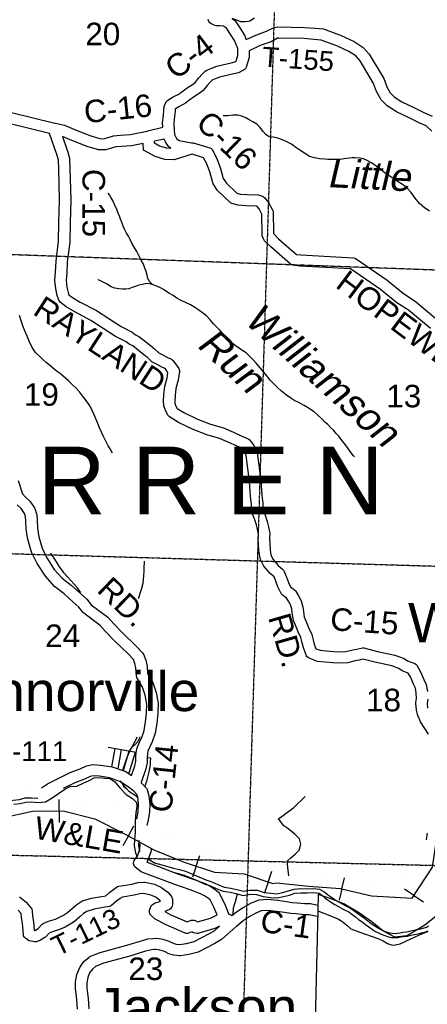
# Model space of a CAD drawing. Header units: feet. Extents: x -155 to 2562643, y -56 to 364810.
# Tile 16 of 121: x 2496848 to 2504085, y 192216 to 209694. Entities that reach past the tile are written whole.
import ezdxf
from ezdxf.enums import TextEntityAlignment as Align

# ---------------------------------------------------------------- set-up
doc = ezdxf.new("R2010")
doc.units = ezdxf.units.FT
doc.header["$MEASUREMENT"] = 0
doc.linetypes.add('HIDDEN2', pattern=[0.1875, 0.125, -0.0625])
doc.linetypes.add('water', pattern=[0])
for name, color, linetype in [('COUNTY-RD', 7, 'Continuous'), ('CR-TEXT', 7, 'Continuous'), ('HTEXT', 3, 'Continuous'), ('INCORPORATED', 3, 'Continuous'), ('MTEXT', 2, 'Continuous'), ('RAILROAD', 6, 'Continuous'), ('SECTION', 8, 'HIDDEN2'), ('SECTION-TEXT', 8, 'Continuous'), ('STATE-RT', 2, 'Continuous'), ('STREET-RURAL', 14, 'Continuous'), ('STREET-URBAN', 15, 'Continuous'), ('TR-TEXT', 6, 'Continuous'), ('TWP-RD', 6, 'Continuous'), ('WATER-TEXT', 1, 'Continuous'), ('WATERWAY', 14, 'water')]:
    doc.layers.add(name, color=color, linetype=linetype)
doc.styles.add('ARIAL', font='arial.ttf')

msp = doc.modelspace()

# ---------------------------------------------------------------- linework, layer by layer
at = {"layer": 'COUNTY-RD'}
for points in [[(2493387.78, 209814.81), (2493960.8, 209679.18), (2493962.34, 209679.18), (2493970.37, 209677.02), (2494570.94, 209576.38), (2494798.68, 209524.04), (2495254.63, 209341.56), (2495381.04, 209278.26), (2495390.47, 209272.13), (2495798.04, 208936.59), (2496256.44, 208565.37), (2496481.15, 208419.28), (2496619.07, 208292.61), (2496626.83, 208283.56), (2496660.56, 208233.17), (2496667.99, 208215.55), (2496680.58, 208156.05), (2496681.63, 208143.52), (2496677.81, 208053.64), (2497473.3, 207856.41)], [(2497473.3, 207856.41), (2497480.99, 207854.95), (2497482.25, 207854.42), (2497644.8, 207819.06), (2497848.02, 207735.44), (2498113.15, 207634.09), (2498268.52, 207583.97), (2498342.62, 207581.86), (2498514.54, 207631.59), (2498637.49, 207644.1), (2498807.84, 207653.05), (2499112.57, 207716.45), (2499121.88, 207719.08), (2499123.71, 207719.11), (2499388.92, 207783.76), (2499384.43, 207864.14), (2499399.53, 207991.65), (2499406.54, 208090.37), (2499414.11, 208155.4), (2499418.74, 208171.38), (2499449.14, 208234.63), (2499460.81, 208250.23), (2499475.29, 208263.3), (2499574.43, 208322.72), (2499682.42, 208379.26), (2499707.45, 208399.37), (2499707.46, 208399.38), (2499747.71, 208431.71), (2499824.24, 208485.02), (2499915.88, 208544.6), (2499962.31, 208581.09), (2500026.32, 208659.11), (2500088.44, 208727.68), (2500139.01, 208781.75), (2500156.96, 208794.08), (2500243.51, 208829.16), (2500345.4, 208866.77), (2500522.89, 208909.28), (2500603.48, 208930.07), (2500668.34, 208943.78), (2500692.26, 208957.07), (2500721.75, 209056.05), (2500721.01, 209185.13), (2500659.57, 209322.55), (2500586.12, 209440.3), (2500519.28, 209542.51), (2500468.39, 209579.49), (2500403.98, 209585.67), (2500335.79, 209585.88), (2500314.53, 209590.64), (2500241.05, 209624.95), (2500222.25, 209640.06), (2500207.57, 209659.23), (2500197.88, 209681.32), (2500193.72, 209705.09)], [(2501016.03, 209720.17), (2500936.66, 209667.84), (2500912.62, 209659.6), (2500853.7, 209655.03), (2500791.29, 209655.7), (2500775.45, 209658.44), (2500701.32, 209683.96), (2500622.41, 209714.8), (2500659.08, 209688.15), (2500671.63, 209674.96), (2500754.68, 209547.97), (2500836.54, 209416.74), (2500870.59, 209340.58)], [(2500921.25, 209143.42), (2500921.87, 209034.93), (2500919.78, 209020.29), (2500868.59, 208848.46), (2500855.08, 208826.31), (2500836.36, 208808.33), (2500745.77, 208758.01), (2500731.75, 208752.77), (2500649.18, 208735.31), (2500571.16, 208715.18), (2500403.52, 208675.03)], [(2500403.52, 208675.03), (2500315.72, 208642.62), (2500262.59, 208621.09), (2500235.6, 208592.23), (2500177.83, 208528.46), (2500103.08, 208437.34), (2500032.4, 208381.8), (2499935.93, 208319.08), (2499867.64, 208271.51), (2499853.24, 208259.94), (2499792.46, 208211.12), (2499672.3, 208148.21), (2499612.19, 208112.18), (2499609.87, 208107.36), (2499605.72, 208071.71), (2499598.69, 207972.79), (2499585.09, 207857.91), (2499592.59, 207723.71), (2499592.96, 207722.47), (2499593.04, 207719.79), (2499593.67, 207717.21), (2499593.46, 207708.07), (2499593.98, 207698.75), (2499593.71, 207697.46), (2499595.04, 207653.49), (2499611.78, 207617.56), (2499632.85, 207582.88), (2499677.59, 207548.5), (2499899.57, 207510.26)], [(2501015.3, 200832.51), (2500971.66, 200948.34), (2500968.48, 200963.76), (2500962.59, 201090.96), (2500946.33, 201236.3), (2500928.64, 201494.3), (2500866.58, 201956.52), (2500833.58, 202032.88), (2500805.35, 202071.43), (2500791.85, 202086.8), (2500699.7, 202127.38), (2500562.89, 202191.28), (2500398.26, 202259.63), (2500169.88, 202324.91), (2499927.14, 202417.76), (2499667.59, 202545.13), (2499507.58, 202642.29), (2499494.2, 202654.12), (2499483.13, 202668.13), (2499437.07, 202754.34), (2499407.94, 202838.73), (2499405.21, 202853.63), (2499403.06, 202925.18), (2499408.11, 203041.58), (2499425.53, 203184.12), (2499467.26, 203335.33), (2499480.62, 203427.85), (2499453.88, 203466.77), (2499428.59, 203500.27), (2499383.65, 203521.26), (2499286.78, 203573.54), (2499206.4, 203614.27), (2499194.5, 203622.66), (2499118.32, 203694.98), (2499082.21, 203723.8), (2498960.19, 203824.11), (2498856.27, 203903.23), (2498802.45, 203927.46), (2498792.07, 203933.74), (2498735.64, 203978), (2498549.13, 204072.88), (2498108.18, 204356.32), (2497826.06, 204507.77), (2497671.77, 204596.56), (2497566.11, 204681.15), (2497553.61, 204695.91), (2497544.16, 204712.81), (2497515.43, 204800.43), (2497490.29, 204913.58), (2497470.76, 205064.17), (2497470.62, 205075.87), (2497484.87, 205211.75), (2497492.96, 205410.14), (2497536.21, 205760.47), (2497542.02, 206092.06), (2497553.71, 206496.96), (2497541.24, 207044.52), (2497534.68, 207201.05), (2497511.69, 207284.65), (2497375.46, 207674.62), (2496652.81, 207853.78)], [(2499040, 207497.07), (2498833.61, 207454.13), (2498652.87, 207444.64), (2498552.76, 207434.45), (2498375.72, 207383.24), (2498360.31, 207381.28), (2498241.47, 207384.66), (2498227.47, 207387.07), (2498046.71, 207445.37), (2497774.25, 207549.52), (2497606.97, 207618.35), (2497702.73, 207344.22), (2497732.04, 207237.66), (2497733.8, 207226.44), (2497741.14, 207050.99), (2497753.77, 206496.34), (2497741.96, 206087.42), (2497735.99, 205746.42), (2497692.46, 205393.79), (2497684.45, 205197.23), (2497671.36, 205072.47), (2497687.47, 204948.2), (2497708.53, 204853.41), (2497721.91, 204812.62), (2497784.81, 204762.26), (2497923.26, 204682.59), (2498209.7, 204528.82), (2498648.8, 204246.57), (2498843.73, 204147.41), (2498901.17, 204102.35), (2498953.99, 204078.57), (2498963.8, 204072.73), (2499084.32, 203980.97), (2499208.1, 203879.22), (2499249.79, 203845.94), (2499316.32, 203782.79), (2499379.49, 203750.78), (2499473.53, 203700.02), (2499543.12, 203667.52), (2499556.56, 203658.34), (2499568.34, 203647.1), (2499616.2, 203583.69), (2499672.89, 203501.18), (2499680.44, 203484.08), (2499684.69, 203465.87), (2499685.49, 203447.21), (2499663.4, 203294.27), (2499622.25, 203145.17), (2499607.59, 203025.1), (2499603.2, 202923.85), (2499604.44, 202882.42), (2499620.95, 202834.59), (2499642.42, 202794.4), (2499763.74, 202720.73), (2500007.08, 202601.32), (2500233.21, 202514.81), (2500464.3, 202448.77), (2500643.6, 202374.32), (2500782.33, 202309.52), (2500902.67, 202256.53), (2500920.28, 202243.63), (2500961.47, 202196.76), (2501004.91, 202137.43), (2501010.48, 202127.7), (2501058.37, 202016.87), (2501062.05, 202003.62), (2501127.72, 201514.48), (2501145.57, 201254.26), (2501162.07, 201106.73), (2501167.17, 200996.68), (2501203.22, 200901.01), (2501244.62, 200783.53), (2501267.13, 200689.44), (2501286.23, 200578.74), (2501284.53, 200492.1)], [(2499910.79, 207304.13), (2499590.63, 207203.43), (2499426.64, 207212.62), (2499255.64, 207263.54), (2499043.5, 207379.32), (2499040, 207497.07)], [(2499411.27, 207574.32), (2499238.86, 207538.45)], [(2499533.55, 207406.95), (2499461.24, 207411), (2499332.94, 207449.2), (2499240, 207499.92), (2499238.86, 207538.45)], [(2499533.55, 207406.95), (2499481.33, 207447.08), (2499435.14, 207523.12), (2499411.27, 207574.32)], [(2499899.57, 207510.26), (2499929.35, 207507.21), (2500223.05, 207420.32), (2500245.54, 207406.53), (2500263.69, 207387.38), (2500349.71, 207228.5), (2500412.37, 207054.59), (2500462.8, 206872.94), (2500516.77, 206792.71), (2500702.34, 206614.86), (2500763.42, 206598.48), (2500880.17, 206589.11), (2501082.39, 206582.37), (2501160.69, 206559.54), (2501178.69, 206550.02), (2501194.41, 206537.05), (2501266.87, 206447.11), (2501342.63, 206305.3), (2501348.62, 206281.84), (2501352.04, 205905.23), (2501357.39, 205891.07), (2501444.52, 205806.75), (2501762.35, 205527.22), (2501770.18, 205524.99), (2501839.1, 205518.37), (2502775.21, 205468.61), (2502801.34, 205459.74), (2503373, 205067.56), (2503662.7, 204831.51), (2503869, 204698.38), (2504273.46, 204360.21)], [(2501155.54, 205859.47), (2501152.29, 205876.81), (2501148.96, 206243.38), (2501099.33, 206336.28), (2501064.76, 206379.18), (2501050.58, 206383.31), (2500868.83, 206389.37), (2500729.24, 206400.58), (2500613.58, 206431.59), (2500591.59, 206443.98), (2500362.83, 206663.22), (2500283.31, 206781.45), (2500276.58, 206796.07), (2500221.67, 206993.85), (2500166.65, 207146.53), (2500113.86, 207244.05), (2499910.79, 207304.13)], [(2504140.88, 204210.37), (2503750.19, 204537.02), (2503544.95, 204669.47), (2503253.05, 204907.31), (2502722.75, 205271.11), (2501824.23, 205318.87), (2501732.84, 205327.65), (2501675.06, 205344.16), (2501655.54, 205354.82), (2501308.85, 205659.72), (2501194.26, 205770.62), (2501182.11, 205789.11), (2501155.54, 205859.47)], [(2496821.94, 201511.22), (2496895.68, 201276.41), (2496946.14, 201222.72), (2497027.98, 201145.04), (2497108.78, 201026.15), (2497114.68, 201014.42), (2497147.21, 200920.93)], [(2497635.82, 199499.49), (2497463.2, 199635.19), (2497303.44, 199814.09), (2497155.78, 200040.58), (2497057.26, 200239.31), (2496995.05, 200472.75), (2496964.2, 200646.26), (2496959.61, 200799), (2496952.45, 200872.07), (2496932.27, 200930.05), (2496874.67, 201014.81), (2496804.32, 201081.58)], [(2497147.21, 200920.93), (2497149.76, 200909.33), (2497159.31, 200811.77), (2497163.67, 200666.89), (2497190.49, 200516.08), (2497245.36, 200310.18), (2497329.74, 200139.96), (2497462.71, 199936), (2497600.65, 199781.53), (2497763.61, 199653.43), (2497926.42, 199510.82), (2498041.66, 199405.58), (2498119.66, 199308.96), (2498411.12, 199088.41), (2498513.6, 198978.76), (2498674.77, 198810.34), (2498918.08, 198575.49), (2499034, 198450.69), (2499044.34, 198433.91), (2499085.13, 198324.14), (2499108.88, 198210.97), (2499119.65, 198088.28), (2499210.2, 197929.39), (2499272.87, 197753.36), (2499305.19, 197558.76), (2499299.89, 197376.18), (2499282.15, 197203.48), (2499251.25, 197026.61), (2499200.98, 196877.32), (2499156.07, 196784.03), (2499125.5, 196711.96), (2499115.07, 196660.37), (2499111.76, 196594.66), (2499109.91, 196511.16), (2499087.93, 196396.41), (2499002.23, 196153.16), (2499005.76, 196150.33), (2499098.91, 196050.6), (2499110.3, 196030.94), (2499137.73, 195941.94), (2499149.36, 195872.62), (2499156.95, 195766.34), (2499152.46, 195625.83), (2499130.67, 195490.63), (2499106.63, 195388.21)], [(2504106.38, 197011.54), (2503963.54, 197233.15), (2503908.81, 197357.61), (2503891.7, 197442.71), (2503879.31, 197557.23), (2503880.03, 197572.68), (2503894.59, 197644.19), (2503888.19, 197745.56), (2503872.68, 197830.05), (2503839.01, 197898.08), (2503790.13, 198017.64), (2503747.4, 198096.36), (2503637.04, 198136.42), (2503579.86, 198177), (2503455.62, 198222.15), (2503154.46, 198286.62), (2502942.57, 198342.43), (2502874.7, 198326.65), (2502806.44, 198314.76), (2502669.46, 198279.1), (2502534.3, 198272.83), (2502408.16, 198279.67), (2502271.51, 198289.98), (2502137.77, 198303.94), (2501986.82, 198358.23), (2501968.32, 198369.91), (2501952.79, 198385.3), (2501940.94, 198403.71), (2501888.22, 198546.36), (2501861.94, 198634.3), (2501840.53, 198727.43), (2501794.68, 198827.41), (2501747.31, 198944.5), (2501708.32, 199028.33), (2501696.04, 199105.65), (2501688.28, 199165.51), (2501677.12, 199233.24), (2501656.91, 199309.74), (2501620.05, 199374), (2501586.49, 199428.17), (2501509.05, 199487.57), (2501498.49, 199498.59), (2501489.73, 199511.08), (2501432.31, 199627.1), (2501398.47, 199727.52), (2501365.88, 199804.36), (2501295.65, 199866), (2501184.83, 199995.15), (2501127.75, 200099.77), (2501122.78, 200113.08), (2501104, 200198.83), (2501094.99, 200275.27), (2501084.43, 200489.13), (2501085.89, 200563.57), (2501071.13, 200649.12), (2501052.53, 200726.88), (2501015.3, 200832.51)], [(2501284.53, 200492.1), (2501294.41, 200291.93), (2501301.48, 200232), (2501313.57, 200176.77), (2501350.31, 200109.42), (2501438.22, 200006.97), (2501520.63, 199934.64), (2501530.3, 199923.18), (2501538.15, 199910.4), (2501585.57, 199798.6), (2501617.53, 199703.74), (2501655.28, 199627.46), (2501729.92, 199570.2), (2501742.08, 199556.77), (2501791.85, 199476.46), (2501840.23, 199392.1), (2501845.22, 199379.94), (2501869.57, 199287.81), (2501871.55, 199283.43), (2501872.91, 199275.15), (2501874.39, 199269.56), (2501874.62, 199264.76), (2501886.18, 199194.63)], [(2498833.35, 196275.7), (2498894.31, 196448.74), (2498910.33, 196532.34), (2498911.88, 196601.91), (2498916.07, 196685.35), (2498933.48, 196771.44), (2498973.81, 196866.51), (2499015.4, 196952.9), (2499056.85, 197076.01), (2499083.91, 197230.94), (2499100.19, 197389.32), (2499104.71, 197545.15), (2499078.49, 197703.04), (2499027.7, 197845.69), (2498929.71, 198017.63), (2498923.27, 198038.25), (2498910.69, 198181.58), (2498892.46, 198268.45), (2498867.22, 198336.37), (2498775.26, 198435.37), (2498533.02, 198669.19), (2498368.29, 198841.33), (2498276.74, 198939.29), (2497984.34, 199160.55), (2497975.58, 199169.04), (2497895.58, 199268.14), (2497793.08, 199361.74), (2497635.82, 199499.49)], [(2501886.18, 199194.63), (2501894.02, 199134.19), (2501901.46, 199087.31), (2501930.81, 199024.22), (2501978.38, 198906.63), (2502025.41, 198804.07), (2502030.21, 198795.02), (2502030.86, 198792.18), (2502032.09, 198789.5), (2502033.81, 198779.35), (2502055.42, 198685.38), (2502078.02, 198609.72), (2502108.61, 198526.97), (2502182.65, 198500.34), (2502289.41, 198489.2), (2502421.09, 198479.27), (2502535.08, 198473.09), (2502639.32, 198477.92), (2502764.01, 198510.38), (2502834.87, 198522.73), (2502933.33, 198545.61), (2502957.74, 198545.25), (2503200.88, 198481.22), (2503510.98, 198414.83), (2503673.58, 198355.74), (2503730.72, 198315.18), (2503862.72, 198267.27), (2503882.91, 198253.75), (2503899.28, 198235.79), (2503971.12, 198103.45), (2504021.43, 197980.38), (2504064.34, 197893.69), (2504087.05, 197770)], [(2504095.87, 197630.3), (2504080.65, 197555.59), (2504089.56, 197473.25)], [(2498869.4, 196003.31), (2498826.18, 196037.98), (2498821.43, 196040.98), (2498820.09, 196042.33), (2498757.05, 196085.53)], [(2498927.48, 195500.2), (2498934.35, 195529.45), (2498952.98, 195645.02), (2498956.73, 195762.39), (2498950.54, 195848.9), (2498942.69, 195895.74), (2498929.29, 195939.19), (2498869.4, 196003.31)], [(2504069, 195137.66), (2504086.81, 195256.25)], [(2500227.5, 194069.77), (2500197.54, 194093.44), (2500127.02, 194143.07), (2500059.12, 194175.63), (2499874.42, 194246.49), (2499602.04, 194341.02), (2499017.54, 194562.71), (2499004.11, 194570.34), (2498900.38, 194652.67), (2498885.35, 194672.27), (2498875.54, 194694.94), (2498871.54, 194719.31), (2498873.59, 194743.92), (2498881.56, 194767.29), (2498943.19, 194862.5), (2498982.46, 194970.76), (2498987.25, 195042.12), (2498964.14, 195123.18)], [(2499183.8, 194984.14), (2499180.59, 194936.23), (2499177.7, 194922.47), (2499123.45, 194772.92), (2499105.51, 194745.2), (2499110.22, 194741.46), (2499670.31, 194529.03), (2499943.05, 194434.37), (2500138.3, 194359.47), (2500228.51, 194316.21), (2500317.17, 194253.81), (2500376.86, 194206.66), (2500390.47, 194190.14), (2500479.67, 194017.02), (2500516.19, 193932.51), (2500557.84, 193823.91), (2500616.13, 193792.51), (2500699.38, 193858.44), (2500813.46, 193936.44), (2500950.57, 194013.98), (2501082.67, 194067.27), (2501098.59, 194070.84), (2501255.86, 194079.96), (2501429.62, 194063.81), (2501582.04, 194043.52), (2501687.01, 194025.2), (2501771.31, 194019.98), (2501912.17, 194006.21), (2502013.29, 194002.84), (2502142.27, 193976.7)], [(2500351.81, 193802.61), (2500330.95, 193856.99), (2500298.77, 193931.46), (2500227.5, 194069.77)], [(2502134.44, 193774.52), (2502133.35, 193774.45), (2501989.94, 193803.5), (2501899.1, 193806.53), (2501755.4, 193820.58), (2501663.57, 193826.26), (2501551.64, 193845.8), (2501407.17, 193865.03), (2501252.38, 193879.42), (2501134.7, 193872.6), (2501037.59, 193833.42), (2500919.32, 193766.54)], [(2500919.32, 193766.54), (2500818.06, 193697.3), (2500694.42, 193599.39), (2500690.38, 193595.1), (2500686.59, 193592.76), (2500430.63, 193365.07), (2500311.44, 193296.28), (2500019.5, 193143.6), (2499852.3, 193097.76), (2499696.32, 193074.8), (2499683.05, 193074.62), (2499580.28, 193086.88), (2499495.78, 193114.94), (2499421.01, 193151.64), (2499338.08, 193179.29), (2499272.5, 193190.45), (2499229.27, 193188.04), (2499162.08, 193179.68), (2499083.25, 193158.07), (2498804.95, 193071.64), (2498338.26, 192948.2), (2498193.73, 192889.24), (2498138.25, 192839.88), (2498089.73, 192772.81), (2498056.56, 192690.5), (2498040.15, 192595.43), (2498038.59, 192509.52), (2498062.2, 192319.58), (2498076.67, 192134.43)], [(2497876.33, 192130.96), (2497863.16, 192299.45), (2497838.37, 192498.94), (2497840.45, 192614.36), (2497863.1, 192745.52), (2497913.37, 192870.24), (2497989, 192974.79), (2498079.97, 193055.72), (2498094.43, 193064.73), (2498274.66, 193138.26), (2498749.69, 193263.9), (2499027.14, 193350.07), (2499123.1, 193376.38), (2499211.35, 193387.36), (2499283.87, 193391.39), (2499386.77, 193373.87), (2499497.03, 193337.12), (2499571.71, 193300.46), (2499624.08, 193283.08), (2499686.94, 193275.57), (2499811.15, 193293.86), (2499945.88, 193330.8), (2500215.07, 193471.58), (2500312.96, 193528.08), (2500394.28, 193600.42)]]:
    msp.add_lwpolyline(points, dxfattribs=at)
at = {"layer": 'INCORPORATED'}
msp.add_lwpolyline([(2504300.09, 193831.04), (2504038.12, 193622.62), (2503877.16, 193517.6), (2503715.7, 193430.67), (2503508.46, 193406.92), (2503295.3, 193521.9), (2503295.3, 193521.9), (2503100.92, 193679.65), (2502882.63, 193834.75), (2502604.07, 194000.28), (2502361.46, 194096.34), (2502145.61, 194164.95), (2502145.61, 194164.95), (2502140.31, 193875.07), (2502091.18, 191921.07)], dxfattribs=at)
at = {"layer": 'RAILROAD'}
for p, q in [((2497548.22, 195647.55), (2497545.98, 195850.44)), ((2497548.22, 195647.55), (2497550.49, 195442.57)), ((2498779.33, 195206.44), (2498876.43, 195384.6)), ((2498779.33, 195206.44), (2498681.22, 195026.44)), ((2499980.82, 194667.09), (2500044.02, 194859.89)), ((2499980.82, 194667.09), (2499916.98, 194472.28)), ((2501258.65, 194386.81), (2501324.8, 194578.62)), ((2501258.65, 194386.81), (2501191.81, 194193.01)), ((2502566.8, 194263.31), (2502612.25, 194461.05)), ((2502566.8, 194263.31), (2502520.88, 194063.52)), ((2503847.5, 194147.3), (2503678.3, 194259.27)), ((2503847.5, 194147.3), (2504018.46, 194034.17))]:
    msp.add_line(p, q, dxfattribs=at)
for points in [[(2487810.75, 199569.55), (2487862.74, 199219.89), (2488362.94, 198751.15), (2488867.66, 198406.34), (2489129.28, 198233.84), (2489501.12, 197704.3), (2489793.41, 197200.84), (2490095.71, 196669.3), (2490578.2, 196165.84), (2491122.74, 195931.16), (2491647.27, 195973.28), (2492155.77, 196203.95), (2492708.33, 196450.67), (2493222.84, 196470.73), (2493735.35, 196422.59), (2494261.88, 196236.05), (2494790.41, 195967.27), (2495362.98, 195548.05), (2495977.6, 195457.79), (2496538.16, 195527.99), (2497074.69, 195642.32)], [(2496538.16, 195527.99), (2497074.69, 195642.32), (2497619.24, 195648.34), (2498179.8, 195507.93), (2498730.35, 195233.14), (2499230.85, 194960.35), (2499765.38, 194737.7), (2500303.92, 194561.19), (2500834.45, 194533.11), (2501341.04, 194358.39), (2501341.04, 194358.39), (2501405.02, 194372.64), (2501983.6, 194312.47), (2502536.15, 194270.35), (2503094.71, 194141.97), (2503817.43, 194101.86), (2504179.8, 194649.44), (2504255.87, 195164.94), (2504408.02, 195680.43), (2504912.53, 196177.88), (2505423.04, 196222), (2506161.78, 196101.66), (2506504.12, 195588.17), (2506457.37, 195077.99)], [(2497074.69, 195642.32), (2497619.24, 195648.34), (2498179.8, 195507.93), (2498730.35, 195233.14), (2499230.85, 194960.35), (2499765.38, 194737.7), (2500303.92, 194561.19), (2500834.45, 194533.11), (2501341.04, 194358.39), (2501405.02, 194372.64), (2501983.6, 194312.47), (2502536.15, 194270.35), (2503094.71, 194141.97), (2503817.43, 194101.86), (2504179.8, 194649.44), (2504255.87, 195164.94), (2504408.02, 195680.43), (2504912.53, 196177.88), (2505423.04, 196222), (2506161.78, 196101.66), (2506504.12, 195588.17), (2506457.37, 195077.99)]]:
    msp.add_lwpolyline(points, dxfattribs=at)
at = {"layer": 'RAILROAD', "const_width": 0.08}
for points in [[(2506457.37, 195077.99), (2506504.12, 195588.17), (2506161.78, 196101.66), (2505423.04, 196222), (2504912.53, 196177.88), (2504408.02, 195680.43), (2504255.87, 195164.94), (2504179.8, 194649.44), (2503817.43, 194101.86), (2503094.71, 194141.97), (2502536.15, 194270.35), (2501983.6, 194312.47), (2501405.02, 194372.64), (2500954.84, 194272.41)], [(2501341.04, 194358.39), (2500834.45, 194533.11), (2500303.92, 194561.19), (2499765.38, 194737.7), (2499230.85, 194960.35), (2498730.35, 195233.14), (2498179.8, 195507.93), (2497619.24, 195648.34), (2497074.69, 195642.32), (2496538.16, 195527.99)]]:
    msp.add_lwpolyline(points, dxfattribs=at)
at = {"layer": 'SECTION'}
for points in [[(2501611.55, 217735.62), (2500606.27, 185176.92)], [(2512429.88, 204951.64), (2490511.35, 205746.28)], [(2490359.4, 200402.88), (2511590.05, 199777.53)], [(2490206.33, 195020.25), (2504773.91, 194669.47)]]:
    msp.add_lwpolyline(points, dxfattribs=at)
at = {"layer": 'STATE-RT', "color": 2, "linetype": 'Continuous', "const_width": 0.05}
for points in [[(2496839.49, 196087.97), (2496976.23, 196074.03), (2497148.07, 196060.28), (2497326.36, 196052.44), (2497520.27, 196046.75), (2497679.87, 196048.56), (2497800.61, 196045.6), (2497950.3, 196029.84), (2498060.41, 196009.93), (2498156.37, 195978.11), (2498302.82, 195906.54), (2498462.46, 195801.45), (2498627.54, 195698.79), (2498799.17, 195586.55), (2498927.48, 195500.2)], [(2496801.45, 195790.29), (2496949.05, 195775.25), (2497129.51, 195760.8), (2497315.38, 195752.64), (2497517.57, 195746.71), (2497677.89, 195748.52), (2497781.19, 195745.98), (2497907.84, 195732.66), (2497986.13, 195718.49), (2498042.79, 195699.71), (2498153.88, 195645.42), (2498300.74, 195548.73), (2498466.2, 195445.85), (2498633.31, 195336.55), (2498775.97, 195240.56), (2498936.54, 195140.91), (2498964.14, 195123.18)], [(2499106.63, 195388.21), (2499271.78, 195282.09), (2499395.02, 195206.56), (2499533.44, 195134.2), (2499675.68, 195070.41), (2499786.97, 195025.25), (2499902.58, 194991.05), (2500041.1, 194953.8), (2500187.71, 194905.82), (2500314.44, 194875.47), (2500422.22, 194855.44), (2500602.93, 194823.59), (2500810.31, 194789.89), (2501032.95, 194753.79), (2501240.58, 194713.65), (2501419.2, 194681.8), (2501630.98, 194646.08), (2501832.14, 194612), (2502065.25, 194570.25), (2502277.85, 194532.39), (2502517.44, 194489), (2502698.37, 194459.1), (2502896.07, 194427.25), (2503023.18, 194407.41), (2503151.5, 194395.78), (2503255.78, 194393.35), (2503347.58, 194399.43), (2503419.86, 194415.44), (2503480.47, 194440.05), (2503536.09, 194471.83), (2503587.67, 194514.37), (2503653.45, 194585.48), (2503720.4, 194686.57), (2503786.48, 194803.25), (2503855.7, 194910.55), (2503943.11, 195020.03)], [(2503957.54, 195035.67), (2504060.91, 195132.94), (2504069, 195137.66)], [(2499183.8, 194984.14), (2499246.98, 194945.42), (2499402.46, 194864.16), (2499557.86, 194794.47), (2499687.77, 194741.75), (2499821.06, 194702.31), (2499955.42, 194666.18), (2500105.99, 194616.9), (2500252.06, 194581.93), (2500368.78, 194560.24), (2500552.83, 194527.79), (2500762.25, 194493.77), (2500980.45, 194458.39), (2501185.78, 194418.69), (2501367.92, 194386.22), (2501580.98, 194350.28), (2501780.64, 194316.46), (2502012.51, 194274.93), (2502224.81, 194237.11), (2502466.26, 194193.38), (2502650.05, 194163.02), (2502849.09, 194130.95), (2502986.48, 194109.51), (2503134.44, 194096.1), (2503262.2, 194093.11), (2503390.18, 194101.59), (2503509.36, 194128), (2503611.89, 194169.63), (2503707.17, 194224.07), (2503794.15, 194295.79), (2503890.15, 194399.58), (2503976.3, 194529.63), (2504043.26, 194647.89), (2504099.58, 194735.19)]]:
    msp.add_lwpolyline(points, dxfattribs=at)
at = {"layer": 'STREET-RURAL'}
for points in [[(2498802.93, 196711.65), (2498942.05, 196962.52)], [(2498421.51, 196781.23), (2498913.11, 196691.55)], [(2498484.68, 196433.99), (2498546.03, 196758.51)], [(2498595.17, 196394.18), (2498655.92, 196738.47)], [(2498693.06, 196366.43), (2498794.33, 196713.22)], [(2498787.4, 196304.86), (2498904.22, 196693.17)], [(2499069.1, 196081.74), (2499107.94, 196175.05), (2499145.89, 196342.47), (2499170.34, 196469.49), (2499169.61, 196529.85), (2499174.95, 196584.23), (2499105.24, 196593.88)], [(2501628.3, 194494.4), (2501609.23, 194647.07), (2501602.56, 194703.34), (2501609.75, 194769.81), (2501659.16, 194814.62), (2501738.28, 194879.87), (2501809.34, 194951.07), (2501838.04, 195056.01), (2501812.89, 195154.32), (2501734.01, 195235.95), (2501606.95, 195337.18), (2501538.44, 195386.73), (2501441.13, 195506.39), (2501716.37, 195708.59), (2501913.74, 195907.93)]]:
    msp.add_lwpolyline(points, dxfattribs=at)
at = {"layer": 'STREET-URBAN'}
msp.add_lwpolyline([(2502140.31, 193875.07), (2502383.61, 193782.94), (2502508.29, 193726.5), (2502568.74, 193691.21), (2502655.68, 193622.13), (2502726.62, 193554.81), (2502887.29, 193494.9), (2503090.02, 193425.58), (2503224.51, 193379.35), (2503299, 193340.26), (2503379.54, 193297.23), (2503427.79, 193275.84), (2503481.81, 193268.62), (2503601.28, 193288.55), (2503793.5, 193378), (2503948.09, 193448.77), (2504096.82, 193511.4)], dxfattribs=at)
at = {"layer": 'TWP-RD'}
for points in [[(2500870.59, 209340.58), (2501039.04, 209419.7), (2501230.7, 209487.09), (2501353.49, 209551.51), (2501369.11, 209556.67), (2501433.56, 209566.73), (2501905.81, 209557.96), (2502086.73, 209540.85), (2502239.7, 209530), (2502557.8, 209413.9), (2502789.17, 209306.87)], [(2504166.89, 207713.87), (2504066.49, 207810.83), (2503953.6, 207859.17), (2503761.4, 207952.93), (2503534.91, 208059.74), (2503369.81, 208167.25), (2503266.84, 208269.42), (2503258.2, 208280.88), (2503181.3, 208420.64), (2503129.63, 208562.42), (2502890.83, 208963.82), (2502814.77, 209050.69), (2502691.71, 209131.59), (2502481.4, 209228.88), (2502197.53, 209332.48), (2502070.24, 209341.51), (2501894.51, 209358.14), (2501447.23, 209366.45), (2501424.46, 209362.89), (2501310.75, 209303.23), (2501114.92, 209234.38), (2500921.25, 209143.42)], [(2502789.17, 209306.87), (2502947.34, 209202.89), (2503053.36, 209081.79), (2503311.11, 208648.54), (2503363.94, 208503.58), (2503423.03, 208396.19), (2503496.12, 208323.67), (2503632.59, 208234.8), (2503847.91, 208133.26), (2504036.87, 208041.08), (2504170.48, 207983.86)], [(2497232.44, 196056.57), (2497343.85, 196129.81), (2497554.03, 196237.31), (2497746.4, 196332.02), (2497919.69, 196395.98), (2498035.46, 196448.84), (2498144.55, 196470.07), (2498285.18, 196462.81), (2498490.67, 196434.18), (2498730.66, 196346.07), (2498833.35, 196275.7)], [(2498757.05, 196085.53), (2498638.24, 196166.95), (2498441.86, 196239.05), (2498266.18, 196263.53), (2498158.7, 196269.07), (2498096.95, 196257.06), (2497995.95, 196210.94), (2497825.41, 196148), (2497643.74, 196058.55), (2497622.95, 196047.92)], [(2496844.17, 194126.95), (2496962.54, 194030.42), (2497051.99, 193920.48), (2497061.22, 193903), (2497066.85, 193884.06), (2497076.2, 193782.63), (2497095.31, 193681.93), (2497107.45, 193528.75), (2497113.15, 193527.41), (2497129.53, 193534.08), (2497174.31, 193561.24), (2497247.4, 193637.39), (2497262.98, 193648.41), (2497358.62, 193691.73), (2497485.02, 193729.6), (2497565.46, 193766.66), (2497625.14, 193797.16), (2497699.45, 193847.31), (2497783.84, 193919.95), (2497861.24, 193989.33), (2497950.19, 194045.81), (2497962.06, 194051.33), (2498123.04, 194101.93), (2498298.05, 194132.42), (2498377.34, 194143.68), (2498447.14, 194205.37), (2498512.94, 194255.44), (2498587.03, 194305.22), (2498607.11, 194313.16), (2498841.81, 194351.36), (2498953.2, 194375.57), (2499054.83, 194383.24), (2499068.83, 194382.34), (2499239.16, 194346.98), (2499363.91, 194290.98), (2499374.1, 194284.86), (2499476.98, 194205.07), (2499541.13, 194129.66), (2499549.99, 194114.54), (2499556.09, 194098.11), (2499559.24, 194080.87), (2499559.83, 193979.89), (2499556.18, 193960.76), (2499548.93, 193942.71), (2499538.32, 193926.38), (2499524.77, 193912.42), (2499508.78, 193901.32), (2499424.34, 193864.35), (2499533.96, 193804.14), (2499819.81, 193680.99), (2499890.95, 193708.68), (2499909.14, 193712.12), (2499927.65, 193712.16), (2499945.86, 193708.8), (2499963.15, 193702.15), (2500002.5, 193677.93), (2500004.93, 193677.45), (2500238.35, 193746.32), (2500351.81, 193802.61)], [(2500394.28, 193600.42), (2500311.64, 193559.42), (2500030.22, 193476.39), (2500014.23, 193474.36), (2499998.13, 193474.92), (2499937.24, 193486.97), (2499920.62, 193493.48), (2499908.55, 193500.91), (2499845.07, 193476.2), (2499825.86, 193472.77), (2499806.35, 193473.12), (2499787.28, 193477.23), (2499446.05, 193624.24), (2499255.84, 193728.72), (2499246.15, 193735.66), (2499179.28, 193796.77), (2499167.93, 193811.97), (2499159.64, 193829.04), (2499154.71, 193847.36), (2499153.31, 193866.27), (2499155.5, 193885.13), (2499174.35, 193945.11), (2499185.07, 193963.85), (2499199.55, 193979.87), (2499243.93, 194011.62), (2499257.68, 194018.56), (2499335.47, 194043.78), (2499347.23, 194048.93), (2499338.06, 194059.71), (2499265.67, 194115.85), (2499177.16, 194155.58), (2499048.84, 194182.22), (2498982.11, 194177.19), (2498879.14, 194154.8), (2498671.46, 194121), (2498629.37, 194092.72), (2498574.08, 194050.65), (2498480.02, 193967.51), (2498463.19, 193957.66), (2498444.79, 193951.25), (2498329.28, 193934.84), (2498170.4, 193907.17), (2498040.8, 193866.43), (2497982.41, 193829.35), (2497915.83, 193769.68), (2497821.05, 193688.09)], [(2497821.05, 193688.09), (2497726.95, 193624.58), (2497652.85, 193586.72), (2497555.92, 193542.06), (2497428.89, 193504), (2497371.74, 193478.11), (2497305, 193408.58), (2497294.83, 193400.43), (2497219.67, 193354.84), (2497149.46, 193326.25), (2497129.12, 193322.53), (2497108.48, 193323.05), (2497021.39, 193343.53), (2497005.12, 193350.56), (2496949.38, 193387.43), (2496936.26, 193400.04), (2496925.63, 193414.82), (2496917.85, 193431.27), (2496913.16, 193448.85), (2496896.79, 193655.31), (2496877.92, 193754.75), (2496871.4, 193825.54), (2496820.3, 193888.34)]]:
    msp.add_lwpolyline(points, dxfattribs=at)
at = {"layer": 'WATERWAY'}
for points in [[(2504125, 206297.83), (2504027.85, 206361.52), (2503944.72, 206431.38), (2503871.44, 206523.52), (2503800.09, 206623.75), (2503722.84, 206709.8), (2503643.83, 206769.61), (2503566.95, 206817.34), (2503492.06, 206867.11), (2503409.08, 206920.83), (2503328.1, 206976.59), (2503253.14, 207034.43), (2503176.16, 207092.24), (2503095.16, 207150.02), (2503016.28, 207195.71), (2502953.67, 207223.4), (2502891.2, 207236.96), (2502804.68, 207240.22), (2502752.38, 207241.78), (2502698.12, 207237.26), (2502609.75, 207224.37), (2502537.45, 207213.64), (2502465.04, 207215.01), (2502320.25, 207213.72), (2502265.91, 207217.27), (2502171.3, 207226.51), (2502080.67, 207239.83), (2501991.92, 207267.28), (2501921.11, 207311.03), (2501821.91, 207378.73), (2501751.06, 207426.51), (2501674.1, 207482.31), (2501593.22, 207527.98), (2501512.45, 207561.56), (2501431.72, 207591.1), (2501351.1, 207608.53), (2501278.65, 207613.94), (2501215.92, 207653.73), (2501171.12, 207711.83), (2501114.1, 207785.96), (2501055.26, 207839.9), (2500988.51, 207879.65), (2500923.83, 207913.37), (2500861.14, 207949.12), (2500794.48, 207978.78), (2500719.88, 207998.29), (2500633.39, 207999.54), (2500540.98, 207988.63), (2500468.61, 207985.97), (2500463.03, 207986.33)], [(2502793.38, 201931.37), (2502772.93, 201952.76), (2502715.91, 202026.89), (2502715.91, 202026.89), (2502664.92, 202101.07), (2502609.9, 202175.22), (2502556.98, 202241.32), (2502512.18, 202299.42), (2502465.44, 202349.43), (2502418.65, 202405.5), (2502367.87, 202457.49), (2502317.13, 202505.46), (2502266.41, 202551.4), (2502209.56, 202607.38), (2502142.54, 202675.37), (2502073.62, 202731.23), (2502012.89, 202773.06), (2501956.23, 202808.86), (2501897.59, 202842.63), (2501847, 202874.46), (2501794.44, 202902.23), (2501731.83, 202929.91), (2501661.02, 202973.66), (2501582.05, 203029.44), (2501496.93, 203097.27), (2501421.79, 203173.26), (2501354.81, 203237.21), (2501295.91, 203297.2), (2501238.97, 203363.27), (2501114.82, 203515.47), (2501043.65, 203597.54), (2500980.65, 203665.57), (2500923.76, 203725.58), (2500870.97, 203777.56), (2500812.27, 203817.38), (2500749.52, 203859.18), (2500674.61, 203910.96), (2500593.53, 203976.81), (2500520.46, 204046.76), (2500459.51, 204110.77), (2500406.61, 204174.85), (2500347.71, 204234.84), (2500286.78, 204296.83), (2500229.81, 204364.91), (2500164.78, 204434.94), (2500095.85, 204492.82), (2500027.03, 204538.61), (2499960.2, 204586.43), (2499883.34, 204632.14), (2499792.44, 204673.69), (2499705.54, 204717.29), (2499640.84, 204753.03), (2499570.01, 204798.79), (2499509.35, 204832.55), (2499458.77, 204864.37), (2499400.08, 204902.18), (2499345.5, 204931.95), (2499266.7, 204969.58), (2499208.17, 204991.24), (2499155.36, 205045.24), (2499124.66, 205101.45), (2499110.04, 205157.8), (2499095.34, 205222.22), (2499072.62, 205284.55), (2499043.77, 205356.92), (2499006.92, 205425.17), (2498968.03, 205495.43), (2498925.01, 205577.75), (2498877.98, 205658.03), (2498841.1, 205728.3), (2498810.34, 205790.56), (2498777.56, 205852.8), (2498742.87, 205904.94), (2498707.99, 205977.25), (2498687.4, 206027.5), (2498666.79, 206079.76), (2498635.9, 206154.13), (2498617.3, 206206.41), (2498598.68, 206260.71), (2498569.89, 206327.02), (2498537, 206401.37), (2498506.18, 206469.68), (2498471.39, 206531.9), (2498440.72, 206584.08), (2498420.52, 206615.82)], [(2499216.31, 204988.23), (2499137.61, 205008.77), (2499077.3, 205006.22), (2499027.12, 204995.68), (2498964.94, 204978.99), (2498900.8, 204956.23), (2498842.65, 204937.56), (2498786.52, 204918.9), (2498732.32, 204908.33), (2498680.01, 204909.88), (2498607.54, 204917.31), (2498535.05, 204926.75), (2498474.49, 204950.42), (2498387.47, 205006.12), (2498320.78, 205039.82), (2498260.16, 205069.54), (2498238, 205073.38)], [(2498498.73, 201997.85), (2498451.78, 202075.65), (2498421.09, 202129.84), (2498388.35, 202188.05), (2498359.64, 202246.29), (2498330.88, 202308.57), (2498300.1, 202372.85), (2498267.21, 202447.19), (2498236.31, 202523.57), (2498170.45, 202680.33), (2498137.56, 202754.68), (2498104.74, 202820.95), (2498104.74, 202820.95), (2498072.04, 202875.13), (2498010.94, 202955.27), (2497964.11, 203015.37), (2497911.13, 203087.52), (2497846.08, 203159.56), (2497781.15, 203219.5), (2497714.14, 203285.47), (2497622.9, 203363.33), (2497570.2, 203405.22), (2497517.53, 203445.1), (2497466.87, 203484.99), (2497369.53, 203568.85), (2497318.85, 203610.76), (2497266.12, 203656.69), (2497215.4, 203702.63), (2497128.09, 203788.6), (2497066.93, 203874.79), (2497013.58, 203985.27), (2496980.52, 204077.76), (2496939.39, 204172.21), (2496906.36, 204260.67), (2496875.35, 204349.15), (2496844.29, 204441.67)], [(2497935.79, 199524.49), (2497914.89, 199549.32), (2497866, 199613.43), (2497821.22, 199669.52), (2497756.17, 199741.56), (2497691.14, 199811.58), (2497632.21, 199875.61), (2497595.53, 199925.71), (2497556.76, 199983.87), (2497513.89, 200050.05), (2497448.57, 200150.33), (2497409.8, 200208.49), (2497400.44, 200225.23)], [(2498957.53, 199420.67), (2498961.8, 199433.57), (2498989.18, 199514.51), (2499016.5, 199601.49), (2499037.77, 199690.44), (2499054.6, 199823.73), (2499055.85, 199902.41), (2499059.18, 199975.06), (2499064.42, 200057.81), (2499065.76, 200083.93)], [(2498680.23, 196363.96), (2498681.45, 196370.92), (2498699.05, 196423.53), (2498718.48, 196494.31), (2498743.95, 196565.14), (2498763.55, 196617.76), (2498783.18, 196668.36), (2498806.75, 196727.07), (2498844.46, 196779.86), (2498898.31, 196826.73), (2498952.02, 196887.73), (2498983.68, 196942.48), (2498988.47, 196965.14)], [(2496742.57, 195767.58), (2496857.84, 195779.46), (2496957.68, 195804.18), (2497055.91, 195808.94), (2497161.43, 195799.97), (2497308.59, 195809.24), (2497426.89, 195883.83), (2497535.52, 195959.85), (2497650.92, 196034.81), (2497743.01, 196080.13), (2497862.45, 196089.71), (2497976.73, 196142.24), (2498080.71, 196186.72), (2498167.65, 196235.38), (2498249.19, 196239.41), (2498357.25, 196229.2), (2498445.56, 196221.7), (2498536.96, 196167.86), (2498628.06, 196060.67), (2498736.27, 195942.25), (2498851.75, 195870.99), (2498919.68, 195798.54), (2498927.16, 195732.43), (2498910.26, 195612.48), (2498899.59, 195487.7), (2498900.93, 195383.83), (2498901.13, 195259.34), (2498889.21, 195142.76), (2498881.76, 195031.43), (2498904.8, 194902.79), (2498935.75, 194835.79)], [(2498624.16, 196181.07), (2498684.34, 196110.27), (2498784.57, 196000.57), (2498899.63, 195929.57), (2498937.65, 195889.02)], [(2498746.27, 196042.49), (2498694.31, 196078.54), (2498683.77, 196128.88), (2498682.51, 196138.78)], [(2495546.05, 195795.28), (2495722.53, 195767.36), (2495939.71, 195773.91), (2496040.52, 195768.89), (2496166.94, 195780.76), (2496288.88, 195806.57), (2496394.73, 195831.91), (2496503.46, 195831.16), (2496610.23, 195828.34), (2496734.58, 195842.15), (2496844.92, 195853.53), (2496946.75, 195878.74), (2497057.28, 195884.09), (2497162.25, 195875.17), (2497170.54, 195875.69)], [(2498963.3, 195126.65), (2498957.21, 195035.6), (2498976.93, 194925.49), (2498977.1, 194925.12)], [(2499128.15, 194793.09), (2499134.32, 194791.35), (2499241.08, 194728.15), (2499371.1, 194691.81), (2499472.64, 194664.68), (2499578.26, 194635.66), (2499679.8, 194608.53), (2499793.41, 194581.76), (2499917.92, 194529.16), (2500028.23, 194480.15), (2500152.82, 194425.53), (2500260.72, 194388.53), (2500366.94, 194341.41), (2500479.06, 194298.5), (2500596.42, 194279.89), (2500703.86, 194256.97), (2500821.75, 194222.28), (2500931.76, 194243.71), (2501062.67, 194241.62), (2501186.79, 194201.08), (2501308.04, 194186.62), (2501414.95, 194179.78), (2501514.9, 194200.91), (2501618.68, 194228.19), (2501718.23, 194261.38), (2501838.62, 194273.06), (2501951.5, 194268.42), (2502058.01, 194273.64), (2502171.15, 194260.95)], [(2499572.81, 194559.49), (2499661.52, 194535.78), (2499770.05, 194510.21), (2499888.1, 194460.34), (2499997.95, 194411.54), (2500125.55, 194355.59), (2500233.3, 194318.65), (2500338.31, 194272.06), (2500459.57, 194225.65), (2500582.71, 194206.13), (2500685.42, 194184.22), (2500818.13, 194145.17), (2500938.4, 194168.59), (2501050.15, 194166.81), (2501170.55, 194127.49), (2501301.2, 194111.9), (2501420.41, 194104.28), (2501532.2, 194127.91), (2501640.1, 194156.27), (2501733.91, 194187.55), (2501840.71, 194197.91), (2501951.8, 194193.34), (2502055.65, 194198.43), (2502162.79, 194186.42)], [(2500627.28, 193804), (2500635.83, 193816.12), (2500646.14, 193931.16), (2500676.82, 194038.77), (2500716.47, 194175.08)], [(2502162.79, 194186.42), (2502216.29, 194145.12), (2502268.99, 194103.23), (2502321.6, 194069.41), (2502382.36, 194025.57), (2502441.02, 193989.78), (2502493.62, 193957.97), (2502580.54, 193912.35), (2502637.13, 193882.6), (2502689.69, 193854.82), (2502750.45, 193810.99), (2502807.18, 193767.11), (2502865.92, 193723.26), (2502922.62, 193683.42), (2502985.42, 193635.56), (2503046.2, 193589.71), (2503110.99, 193543.89), (2503165.62, 193510.08), (2503216.16, 193482.29), (2503266.67, 193458.53), (2503329.24, 193434.88), (2503395.82, 193413.29), (2503454.24, 193403.72), (2503504.55, 193400.13), (2503560.82, 193404.67), (2503613.05, 193411.19), (2503663.24, 193419.7), (2503731.54, 193428.38), (2503787.73, 193440.98), (2503857.96, 193457.75), (2503920.2, 193468.39), (2503980.4, 193483.05), (2504034.56, 193497.65), (2504098.72, 193518.39)], [(2502171.15, 194260.95), (2502262.54, 194204.16), (2502312.71, 194164.28), (2502363.85, 194131.41), (2502423.9, 194088.09), (2502479.96, 194053.88), (2502530.49, 194023.32), (2502615.42, 193978.75), (2502672.1, 193948.95), (2502729.34, 193918.69), (2502795.34, 193871.08), (2502852.56, 193826.83), (2502909.92, 193784.01), (2502966.93, 193743.95), (2503030.73, 193695.32), (2503090.45, 193650.28), (2503152.42, 193606.45), (2503203.45, 193574.87), (2503250.22, 193549.15), (2503295.94, 193527.65), (2503354.08, 193505.67), (2503413.55, 193486.39), (2503462.99, 193478.29), (2503504.2, 193475.35), (2503553.16, 193479.3), (2503602.13, 193485.41), (2503652.24, 193493.91), (2503718.58, 193502.34), (2503770.81, 193514.05), (2503842.92, 193531.27), (2503904.99, 193541.88), (2503961.76, 193555.7), (2504013.25, 193569.58), (2504067.88, 193587.24), (2504108.15, 193610.82)]]:
    msp.add_lwpolyline(points, dxfattribs=at)

# ---------------------------------------------------------------- texts
at = {"layer": 'CR-TEXT', "style": 'ARIAL'}
for s, rotation, p in [('C-4', 37, (2499693.22, 208517.32)), ('C-16', 6, (2498023.69, 207735.1)), ('C-16', 316, (2499868.36, 207740.94)), ('C-15', 270, (2497842.98, 207045.77)), ('HOPEWELL', 323, (2502362.23, 204859.8)), ('RAYLAND', 327, (2496996.69, 204375.31)), ('RD.', 316, (2498117.19, 199463.42)), ('C-15', 356, (2502343.05, 198739.29)), ('RD.', 286, (2501140.57, 199054.54)), ('C-14', 84, (2499658.3, 195593.18)), ('C-1', 352, (2501086.23, 193388.54))]:
    msp.add_text(s, height=400, rotation=rotation, dxfattribs=at).set_placement(p, align=Align.BOTTOM_LEFT)
at = {"layer": 'HTEXT', "style": 'ARIAL'}
msp.add_text('W A R R E N', height=1200, dxfattribs=at).set_placement((2498423.64, 201514.82), align=Align.MIDDLE_CENTER)
at = {"layer": 'MTEXT', "style": 'ARIAL'}
for s, p in [('Warrenton', (2503741.29, 198431.11)), ('Connorville', (2495146.13, 197210.69)), ('Jackson', (2498189.85, 191596.94))]:
    msp.add_text(s, height=700, dxfattribs=at).set_placement(p, align=Align.BOTTOM_LEFT)
at = {"layer": 'RAILROAD', "style": 'ARIAL'}
msp.add_text('W&LE', height=400, rotation=350, dxfattribs=at).set_placement((2497845.7, 194907.14), align=Align.BOTTOM_CENTER)
at = {"layer": 'SECTION-TEXT', "style": 'ARIAL'}
for s, p in [('20', (2498323.2, 209120.1)), ('19', (2497232.88, 202720.58)), ('13', (2503666.18, 202692.57)), ('24', (2497610.94, 198438.52)), ('18', (2503307.36, 197297.67)), ('23', (2499087, 192527.06))]:
    msp.add_text(s, height=400, dxfattribs=at).set_placement(p, align=Align.BOTTOM_CENTER)
at = {"layer": 'TR-TEXT', "style": 'ARIAL'}
for s, rotation, p in [('T-155', 356, (2501134.97, 208760.82)), ('T-113', 26, (2497568.3, 192969.29))]:
    msp.add_text(s, height=350, rotation=rotation, dxfattribs=at).set_placement(p, align=Align.BOTTOM_LEFT)
msp.add_text('T-111', height=350, dxfattribs=at).set_placement((2496416.7, 196428.34), align=Align.BOTTOM_LEFT)
at = {"layer": 'WATER-TEXT', "style": 'ARIAL', "oblique": 10}
for s, rotation, p in [('Little', 357, (2503030.42, 206535.43)), ('Williamson', 318, (2501961.89, 203095.36)), ('Run', 317, (2500340.62, 203356.15))]:
    msp.add_text(s, height=500, rotation=rotation, dxfattribs=at).set_placement(p, align=Align.BOTTOM_CENTER)

doc.saveas('drawing.dxf')
